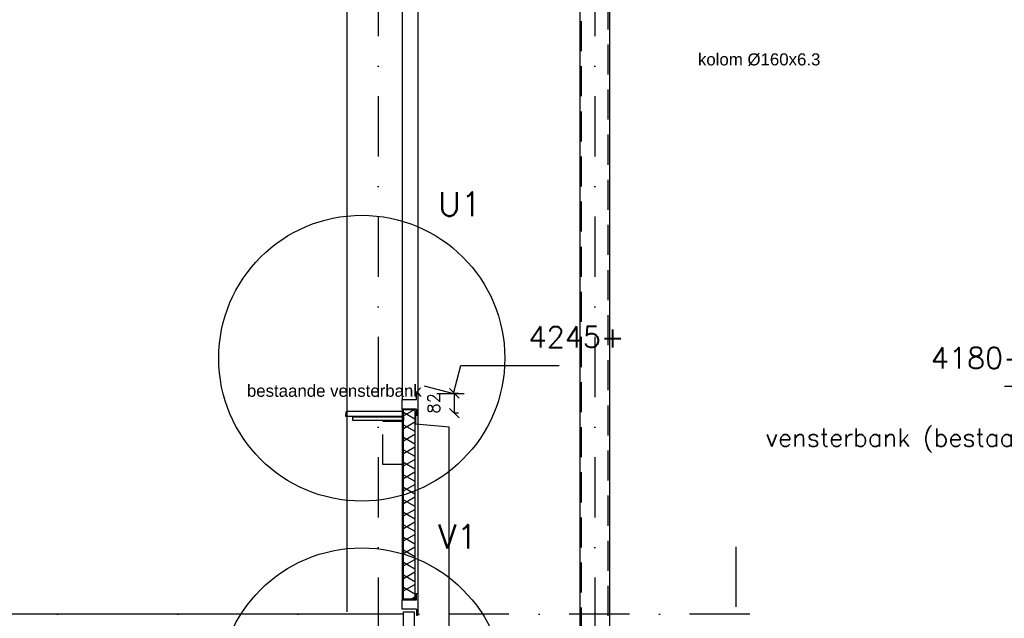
# Model space of a CAD drawing. Extents: x 98997 to 245130, y 18007 to 138999.
# Tile 45 of 58: x 130276 to 134365, y 95778 to 98266. Entities that reach past the tile are written whole.
import ezdxf

# ---------------------------------------------------------------- set-up
doc = ezdxf.new("R2010")
doc.units = 0
doc.header["$LTSCALE"] = 20
doc.header["$MEASUREMENT"] = 0
doc.header["$PDSIZE"] = -1
for name, pattern in [('DASHDOT', [25, 12.5, -6.25, 0, -6.25]), ('DD1', [2.66667, 1.66667, -0.5, 0, -0.5]), ('HIDDEN', [9.375, 6.25, -3.125]), ('STRAM_0WT$0$DASHDOT', [25, 12.5, -6.25, 0, -6.25])]:
    doc.linetypes.add(name, pattern=pattern)
doc.layers.get('0').update_dxf_attribs({"linetype": 'CONTINUOUS'})
doc.layers.get('DEFPOINTS').update_dxf_attribs({"linetype": 'CONTINUOUS'})
for name, color, linetype in [('_DETAILNUMMERS', 4, 'CONTINUOUS'), ('_DETAILNUMMERSTEKST', 4, 'CONTINUOUS'), ('A--L21D2_BUITENWAND', 2, 'CONTINUOUS'), ('A--L28DC1_KONSTR', 1, 'HIDDEN'), ('A--M$1A-_F123-', 1, 'CONTINUOUS'), ('A--M01A1_MAATVOERING', 1, 'CONTINUOUS'), ('A--M01B1_HOOGTE_MAATV', 1, 'CONTINUOUS'), ('A--T$1A-_F123_20', 1, 'CONTINUOUS'), ('A--T01B2_HOOGTE_MAATV', 2, 'CONTINUOUS'), ('A--T01B3_HOOGTE_MAATV', 3, 'CONTINUOUS'), ('B--L13D8_VLOEREN', 8, 'CONTINUOUS'), ('B--L21D8_BUITENWAND', 8, 'CONTINUOUS'), ('B--L28D8_KONSTR', 8, 'CONTINUOUS'), ('B--L31D8_BUITENKOZIJN', 8, 'CONTINUOUS'), ('B--L31DC8_BUITENKOZIJN', 8, 'HIDDEN'), ('STRAM_0WT$0$A--L$7A-_STRAMIEN', 1, 'STRAM_0WT$0$DASHDOT'), ('STRAMIEN', 8, 'DD1')]:
    doc.layers.add(name, color=color, linetype=linetype)
doc.styles.add('ALFA-0_25', font='ROMANS')
doc.styles.add('EB1', font='ARIAL.TTF')
doc.styles.add('HIEMSTRA', font='romans.shx')
doc.styles.add('HOOGTEXT', font='ROMANS.shx', dxfattribs={"height": 2.5})
doc.dimstyles.new('STANDARD$0', dxfattribs={"dimscale": 50, "dimtxt": 2.5, "dimasz": 2, "dimexe": 2, "dimexo": 0, "dimgap": 2, "dimtad": 1, "dimdec": 0, "dimzin": 0, "dimdsep": 46, "dimtxsty": 'ALFA-0_25', "dimblk1": 'OBLIQUE', "dimblk2": 'OBLIQUE', "dimsah": 1, "dimcen": -3, "dimdle": 2, "dimclrd": 1, "dimclre": 1, "dimclrt": 2, "dimadec": 0, "dimazin": 0, "dimtfac": 0.666667, "dimtofl": 0, "dimtmove": 2, "dimatfit": 3, "dimldrblk": 'OBLIQUE', "dimfxl": 0, "dimtvp": 0.833333, "dimtolj": 1, "dimtzin": 0, "dimarcsym": 0})

# ---------------------------------------------------------------- blocks, each defined once
blk = doc.blocks.new('ALUKOZ1B')
at = {"layer": 'B--L31D8_BUITENKOZIJN'}
for p, q in [((0, 90), (0, 0)), ((5, 90), (0, 90)), ((5, 65), (5, 90)), ((65, 65), (5, 65)), ((65, 25), (65, 65)), ((5, 0), (0, 0)), ((5, 25), (65, 25)), ((5, 25), (5, 0))]:
    blk.add_line(p, q, dxfattribs=at)
blk = doc.blocks.new('_OBLIQUE')
at = {"color": 0, "linetype": 'ByBlock'}
blk.add_line((-0.5, -0.5), (0.5, 0.5), dxfattribs=at)
blk = doc.blocks.new('*D209')
at = {"color": 1, "linetype": 'ByBlock'}
for p, q in [((132098.1, 96712.9), (132080.9, 96712.9)), ((132080.9, 96712.9), (132080.9, 96630.9)), ((132098.1, 96630.9), (132080.9, 96630.9))]:
    blk.add_line(p, q, dxfattribs=at)
at = {"layer": 'DEFPOINTS', "color": 0, "linetype": 'ByBlock'}
for p in [(132098.1, 96712.9), (132080.9, 96630.9), (132098.1, 96630.9)]:
    blk.add_point(p, dxfattribs=at)
at = {"color": 1, "linetype": 'ByBlock', "xscale": 40, "yscale": 40, "zscale": 40}
for p, rotation in [((132080.9, 96712.9), 90), ((132080.9, 96630.9), 270)]:
    blk.add_blockref('_OBLIQUE', p, dxfattribs=dict(at, rotation=rotation))
at = {"color": 2, "linetype": 'ByBlock', "insert": (131995.9, 96671.9), "char_height": 50, "attachment_point": 5, "rotation": 90, "style": 'ALFA-0_25'}
blk.add_mtext('\\A1;82', dxfattribs=at)
blk = doc.blocks.new('HOOGTEP')
at = {"layer": 'A--M01A1_MAATVOERING'}
for p, q in [((0, 0), (0.624, 2.33)), ((0.624, 2.33), (8.794, 2.33)), ((-2.415, 0.647), (0, 0))]:
    blk.add_line(p, q, dxfattribs=at)
at = {"layer": 'A--M01B1_HOOGTE_MAATV'}
blk.add_line((-1.379, 0), (0.911, 0), dxfattribs=at)
at = {"layer": 'A--T01B2_HOOGTE_MAATV', "style": 'HOOGTEXT', "flags": 4}
blk.add_attdef('TEKST', (1.84, -0.671), '', height=1.5, dxfattribs=at)
at = {"layer": 'A--T01B3_HOOGTE_MAATV', "style": 'HOOGTEXT', "flags": 4}
blk.add_attdef('HOOGTE', (1.673, 3.819), '', height=1.75, dxfattribs=at)
blk = doc.blocks.new('A$C6F8F70C3')
at = {"layer": 'A--L21D2_BUITENWAND'}
for points in [[(427.8, 9832.9), (427.6, 7319.3)], [(551.8, 3230), (551.5, 9835.5), (427.8, 9835.5), (427.8, 3230)], [(551.6, 7298.8), (551.5, 9832.9)]]:
    blk.add_lwpolyline(points, dxfattribs=at)
at = {"layer": 'A--L28DC1_KONSTR'}
blk.add_lwpolyline([(545.8, 3230), (545.5, 9826.9), (433.8, 9826.9), (433.8, 3230)], dxfattribs=at)
at = {"layer": 'B--L28D8_KONSTR'}
blk.add_line((-540, 9760), (-540, 6810), dxfattribs=at)
at = {"layer": 'STRAM_0WT$0$A--L$7A-_STRAMIEN'}
blk.add_line((1074.8, 7079.9), (1074.8, 2288.4), dxfattribs=at)
at = {"layer": 'STRAMIEN', "linetype": 'DASHDOT'}
blk.add_line((-410, 20954.8), (-410, 1609), dxfattribs=at)
ref = blk.add_blockref('HOOGTEP', (2630.3, 7630), dxfattribs=dict(xscale=-50, yscale=50, zscale=50))
ref.add_attrib('TEKST', 'vensterbank (bestaand)', (1199.5, 7496), dxfattribs={"layer": 'A--T01B2_HOOGTE_MAATV', "height": 75, "style": 'HOOGTEXT', "flags": 4})
ref.add_attrib('HOOGTE', '4180+P', (1885.3, 7821), dxfattribs={"layer": 'A--T01B3_HOOGTE_MAATV', "height": 87.5, "style": 'HOOGTEXT', "flags": 4})

msp = doc.modelspace()

# ---------------------------------------------------------------- hatches: boundary and pattern name
at = {"layer": 'B--L31D8_BUITENKOZIJN'}
h = msp.add_hatch(dxfattribs=at)
h.set_pattern_fill('ALFAISO', color=256, scale=45, angle=90, style=0, pattern_type=2)
h.set_pattern_definition([(150, (103307.963, 91457.07), (-22.5, -38.97114), []), (210, (103307.963, 91457.07), (22.5, -38.97114), [])])
h.paths.add_polyline_path([(131870.1, 96646.4), (131917.1, 96646.4), (131917.1, 95858.6), (131870.1, 95858.6)])

# ---------------------------------------------------------------- linework, layer by layer
at = {"layer": '_DETAILNUMMERS'}
for centre in [(131696.7, 96859.4), (131696.7, 95477.3)]:
    msp.add_circle(centre, 594, dxfattribs=at)
at = {"layer": 'B--L13D8_VLOEREN'}
msp.add_line((131869.7, 95795.9), (120579.7, 95795.9), dxfattribs=at)
at = {"layer": 'B--L21D8_BUITENWAND'}
for p, q in [((131869.7, 95805.9), (131914.7, 95805.9)), ((131869.7, 95705.9), (131869.7, 95805.9)), ((131914.7, 95805.9), (131914.7, 95705.9))]:
    msp.add_line(p, q, dxfattribs=at)
at = {"layer": 'B--L21D8_BUITENWAND', "color": 3}
msp.add_lwpolyline([(131655, 96617.9), (131869.7, 96617.9), (131869.7, 96637.9), (131633.7, 96637.9), (131630.6, 96634.9), (131629.7, 96617.9), (131655, 96617.9)], close=True, dxfattribs=at)
at = {"layer": 'B--L21D8_BUITENWAND'}
msp.add_lwpolyline([(131920.2, 95160.9), (131920.2, 95260.9), (132020.2, 95260.9), (132020.2, 95160.9), (132060.2, 95160.9), (132060.2, 96572.8), (131920.7, 96585.1), (131920.7, 96640)], dxfattribs=at)
at = {"layer": 'B--L28D8_KONSTR'}
msp.add_line((131634.7, 98755.9), (131634.7, 95805.9), dxfattribs=at)
at = {"layer": 'B--L31D8_BUITENKOZIJN'}
for p, q in [((131864.7, 98460.9), (131864.7, 96687.9)), ((131929.7, 98435.9), (131929.7, 96712.9)), ((131864.7, 96647.9), (131864.7, 95855.9)), ((131869.7, 96600.9), (131869.7, 96637.9)), ((131929.7, 96647.9), (131929.7, 95880.9)), ((131869.7, 96600.9), (131869.7, 96600.9))]:
    msp.add_line(p, q, dxfattribs=at)
for points in [[(131869.7, 96600.9), (131659.7, 96600.9), (131659.7, 96615.9), (131869.7, 96615.9)], [(131870.1, 96646.4), (131917.1, 96646.4), (131917.1, 95858.6), (131870.1, 95858.6)]]:
    msp.add_lwpolyline(points, close=True, dxfattribs=at)
at = {"layer": 'B--L31DC8_BUITENKOZIJN'}
msp.add_lwpolyline([(131864.7, 96418), (131784.7, 96418), (131784.7, 96598), (131864.7, 96598)], close=True, dxfattribs=at)
at = {"layer": 'STRAMIEN', "linetype": 'DASHDOT'}
for p, q in [((132664.7, 109950.7), (132664.7, 90604.9)), ((133308.3, 95795.9), (99354.7, 95795.9))]:
    msp.add_line(p, q, dxfattribs=at)

# ---------------------------------------------------------------- block references
ref = msp.add_blockref('HOOGTEP', (132077.1, 96712.9), dxfattribs=dict(xscale=50, yscale=50, zscale=50))
ref.add_attrib('HOOGTE', '4245+', (132389.6, 96903.9), dxfattribs={"layer": 'A--T01B3_HOOGTE_MAATV', "height": 87.5, "style": 'HOOGTEXT', "flags": 4})
at = {"xscale": -1}
msp.add_blockref('ALUKOZ1B', (131929.7, 96622.9), dxfattribs=at)
at = {"layer": '_DETAILNUMMERS'}
msp.add_blockref('A$C6F8F70C3', (132174.7, 88995.9), dxfattribs=at)
at = {"layer": 'B--L21D8_BUITENWAND', "xscale": -1}
msp.add_blockref('ALUKOZ1B', (131929.7, 95790.9), dxfattribs=at)

# ---------------------------------------------------------------- texts
at = {"layer": '_DETAILNUMMERSTEKST', "style": 'HIEMSTRA'}
for s, p in [('U1', (132013.8, 97450.1)), ('V1', (132013.8, 96068))]:
    msp.add_text(s, height=100, dxfattribs=at).set_placement(p)
at = {"layer": 'A--T$1A-_F123_20', "style": 'EB1'}
for s, p in [('kolom %%c160x6.3', (133092.7, 98076.3, 1)), ('bestaande vensterbank', (131219.8, 96699, 1))]:
    msp.add_text(s, height=50, dxfattribs=at).set_placement(p)

# ---------------------------------------------------------------- dimensions: what is measured, and where the dimension line sits
at = {"layer": 'A--M$1A-_F123-'}
dim = msp.add_linear_dim(base=(132080.9, 96630.9), p1=(132098.1, 96712.9), p2=(132098.1, 96630.9), angle=90, dimstyle='STANDARD$0', override={"dimscale": 20, "dimexe": 0, "dimexo": 0, "dimcen": 0, "dimdle": 0, "dimclrt": 2, "dimtfac": 0.75, "dimtvp": 1.5}, dxfattribs=at)
dim.commit()
dim.dimension.update_dxf_attribs({"geometry": '*D209', "text_midpoint": (131995.9, 96671.9)})

doc.saveas('drawing.dxf')
